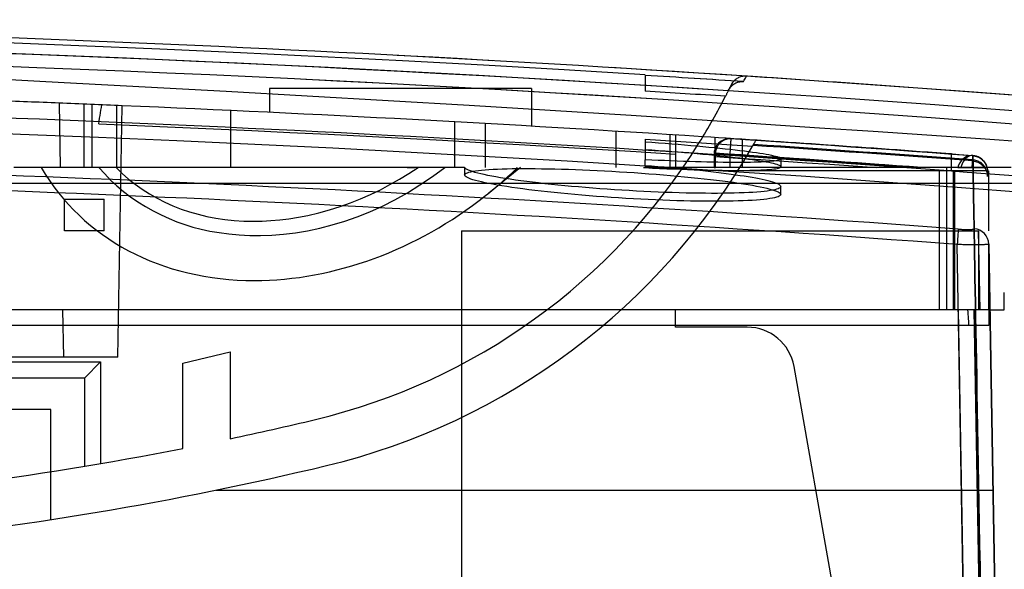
# Model space of a CAD drawing. Header units: millimetres. Extents: x -114 to 192, y -1608 to 324.
# Tile 8 of 9: x 98 to 161, y 289 to 324. Entities that reach past the tile are written whole.
import ezdxf

# ---------------------------------------------------------------- set-up
doc = ezdxf.new("R2010")
doc.units = ezdxf.units.MM
doc.layers.add('MAIN-1', color=7, linetype='Continuous')
doc.layers.add('MAIN-2', color=7, linetype='Continuous')

msp = doc.modelspace()

# ---------------------------------------------------------------- linework, layer by layer
at = {"layer": 'MAIN-1'}
for p, q in [((123.554, 321.341), (122.247, 321.408)), ((124.506, 321.292), (123.554, 321.341)), ((125.281, 321.249), (124.506, 321.292)), ((126.054, 321.206), (125.281, 321.249)), ((127.004, 321.152), (126.054, 321.206)), ((128.306, 321.078), (127.004, 321.152)), ((140.278, 320.36), (135.785, 320.639)), ((137.939, 320.151), (137.939, 320.145)), ((137.939, 320.145), (137.939, 320.132)), ((137.939, 320.132), (137.939, 320.111)), ((137.939, 320.111), (137.939, 320.085)), ((144.759, 320.069), (140.278, 320.36)), ((137.939, 320.085), (137.939, 320.051)), ((137.939, 320.051), (137.939, 320.01)), ((137.939, 320.01), (137.939, 319.961)), ((137.939, 319.961), (137.939, 319.907)), ((137.939, 319.907), (137.939, 319.851)), ((137.939, 319.851), (137.939, 319.787)), ((137.939, 319.787), (137.939, 319.717)), ((137.939, 319.717), (137.939, 319.642)), ((137.939, 319.642), (137.939, 319.566)), ((137.939, 319.566), (137.939, 319.489)), ((137.939, 319.489), (137.939, 319.407)), ((143.38, 319.454), (143.422, 319.496)), ((143.422, 319.496), (143.467, 319.536)), ((143.467, 319.536), (143.515, 319.574)), ((143.515, 319.574), (143.566, 319.608)), ((143.566, 319.608), (143.62, 319.64)), ((143.62, 319.64), (143.677, 319.669)), ((143.677, 319.669), (143.736, 319.694)), ((143.736, 319.694), (143.798, 319.715)), ((143.798, 319.715), (143.863, 319.732)), ((143.863, 319.732), (143.93, 319.745)), ((143.93, 319.745), (143.999, 319.753)), ((143.999, 319.753), (144.07, 319.756)), ((144.07, 319.756), (144.143, 319.754)), ((149.232, 319.766), (144.759, 320.069)), ((153.696, 319.452), (149.232, 319.766)), ((137.939, 319.407), (137.939, 319.32)), ((137.939, 319.32), (137.939, 319.234)), ((137.939, 319.234), (137.939, 319.15)), ((143.039, 318.864), (143.021, 318.827)), ((143.058, 318.9), (143.039, 318.864)), ((143.077, 318.937), (143.058, 318.9)), ((143.095, 318.974), (143.077, 318.937)), ((143.113, 319.01), (143.095, 318.974)), ((143.131, 319.046), (143.113, 319.01)), ((143.149, 319.082), (143.131, 319.046)), ((143.167, 319.118), (143.149, 319.082)), ((143.185, 319.153), (143.167, 319.118)), ((143.202, 319.188), (143.185, 319.153)), ((146.472, 318.963), (143.198, 319.179)), ((143.219, 319.222), (143.202, 319.188)), ((143.219, 319.222), (143.245, 319.27)), ((143.245, 319.27), (143.274, 319.318)), ((143.274, 319.318), (143.306, 319.365)), ((143.306, 319.365), (143.341, 319.41)), ((143.341, 319.41), (143.38, 319.454)), ((149.741, 318.741), (146.472, 318.963)), ((158.154, 319.126), (153.696, 319.452)), ((162.606, 318.789), (158.154, 319.126)), ((142.799, 318.399), (146.115, 318.18)), ((153.005, 318.513), (149.741, 318.741)), ((156.265, 318.278), (153.005, 318.513)), ((159.521, 318.037), (156.265, 318.278)), ((146.115, 318.18), (149.427, 317.954)), ((149.427, 317.954), (152.734, 317.722)), ((152.734, 317.722), (156.036, 317.483)), ((162.773, 317.789), (159.521, 318.037)), ((145.578, 317.046), (142.183, 317.27)), ((148.974, 316.82), (145.578, 317.046)), ((156.036, 317.483), (159.334, 317.239)), ((159.334, 317.239), (162.628, 316.988)), ((152.37, 316.592), (148.974, 316.82)), ((155.766, 316.362), (152.37, 316.592)), ((137.939, 316.115), (137.939, 315.945)), ((137.939, 316.115), (138.909, 316.054)), ((137.939, 315.945), (137.939, 314.815)), ((137.939, 315.945), (138.367, 315.915)), ((138.367, 315.915), (138.791, 315.884)), ((138.791, 315.884), (139.21, 315.853)), ((138.909, 316.054), (139.879, 315.993)), ((139.21, 315.853), (139.624, 315.821)), ((139.624, 315.821), (140.032, 315.788)), ((139.879, 315.993), (140.849, 315.931)), ((140.032, 315.788), (140.434, 315.755)), ((140.434, 315.755), (140.83, 315.721)), ((140.849, 315.931), (141.819, 315.869)), ((141.819, 315.869), (142.789, 315.806)), ((142.789, 315.806), (143.759, 315.742)), ((143.759, 315.742), (144.729, 315.678)), ((144.821, 315.839), (144.786, 315.779)), ((144.85, 315.892), (144.821, 315.839)), ((144.876, 315.938), (144.85, 315.892)), ((144.897, 315.975), (144.876, 315.938)), ((144.914, 316.005), (144.897, 315.975)), ((144.926, 316.027), (144.914, 316.005)), ((144.934, 316.041), (144.926, 316.027)), ((159.162, 316.127), (155.766, 316.362)), ((162.555, 315.884), (159.162, 316.127)), ((140.83, 315.721), (141.216, 315.687)), ((141.216, 315.687), (141.593, 315.652)), ((141.593, 315.652), (141.961, 315.618)), ((141.961, 315.618), (142.319, 315.583)), ((142.319, 315.583), (142.665, 315.548)), ((142.665, 315.548), (143.001, 315.512)), ((143.001, 315.512), (143.325, 315.477)), ((143.325, 315.477), (143.635, 315.441)), ((143.635, 315.441), (143.932, 315.406)), ((143.932, 315.406), (144.215, 315.371)), ((144.215, 315.371), (144.484, 315.336)), ((144.484, 315.336), (144.737, 315.302)), ((144.732, 315.684), (144.729, 315.678)), ((144.735, 315.689), (144.732, 315.684)), ((144.739, 315.695), (144.735, 315.689)), ((144.737, 315.302), (144.975, 315.267)), ((144.742, 315.701), (144.739, 315.695)), ((144.745, 315.706), (144.742, 315.701)), ((144.748, 315.712), (144.745, 315.706)), ((144.751, 315.718), (144.748, 315.712)), ((144.975, 315.267), (145.198, 315.233)), ((145.198, 315.233), (145.405, 315.2)), ((145.405, 315.2), (145.595, 315.166)), ((145.595, 315.166), (145.769, 315.134)), ((145.769, 315.134), (145.925, 315.102)), ((150.943, 315.637), (152.23, 315.547)), ((152.23, 315.547), (153.517, 315.455)), ((153.517, 315.455), (154.805, 315.362)), ((154.805, 315.362), (156.092, 315.268)), ((156.092, 315.268), (157.38, 315.173)), ((157.308, 315.171), (157.308, 315.178)), ((157.38, 315.173), (158.668, 315.077)), ((138.354, 314.794), (137.939, 314.815)), ((137.939, 314.451), (137.939, 314.815)), ((138.765, 314.774), (138.354, 314.794)), ((139.172, 314.755), (138.765, 314.774)), ((139.574, 314.738), (139.172, 314.755)), ((139.971, 314.722), (139.574, 314.738)), ((140.363, 314.707), (139.971, 314.722)), ((140.748, 314.694), (140.363, 314.707)), ((141.125, 314.682), (140.748, 314.694)), ((141.494, 314.671), (141.125, 314.682)), ((141.853, 314.662), (141.494, 314.671)), ((142.204, 314.655), (141.853, 314.662)), ((142.544, 314.649), (142.204, 314.655)), ((142.874, 314.644), (142.544, 314.649)), ((143.193, 314.641), (142.874, 314.644)), ((143.501, 314.639), (143.193, 314.641)), ((143.795, 314.639), (143.501, 314.639)), ((144.077, 314.641), (143.795, 314.639)), ((144.345, 314.643), (144.077, 314.641)), ((144.599, 314.648), (144.345, 314.643)), ((144.839, 314.653), (144.599, 314.648)), ((145.064, 314.66), (144.839, 314.653)), ((145.274, 314.669), (145.064, 314.66)), ((145.47, 314.679), (145.274, 314.669)), ((145.649, 314.69), (145.47, 314.679)), ((145.813, 314.703), (145.649, 314.69)), ((145.96, 314.717), (145.813, 314.703)), ((145.925, 315.102), (146.063, 315.07)), ((146.09, 314.732), (145.96, 314.717)), ((146.063, 315.07), (146.183, 315.04)), ((146.204, 314.749), (146.09, 314.732)), ((146.183, 315.04), (146.286, 315.01)), ((146.3, 314.767), (146.204, 314.749)), ((146.286, 315.01), (146.37, 314.981)), ((146.379, 314.786), (146.3, 314.767)), ((146.37, 314.981), (146.435, 314.952)), ((146.441, 314.806), (146.379, 314.786)), ((146.435, 314.952), (146.482, 314.925)), ((146.485, 314.828), (146.441, 314.806)), ((146.482, 314.925), (146.511, 314.899)), ((146.511, 314.85), (146.485, 314.828)), ((146.511, 314.899), (146.52, 314.873)), ((146.52, 314.873), (146.511, 314.85)), ((146.52, 314.873), (146.52, 314.371)), ((158.668, 315.07), (158.745, 315.061)), ((158.738, 314.79), (158.673, 314.797)), ((158.675, 314.733), (158.753, 314.724)), ((158.803, 314.778), (158.738, 314.79)), ((158.745, 315.061), (158.822, 315.046)), ((158.753, 314.724), (158.831, 314.708)), ((158.866, 314.763), (158.803, 314.778)), ((158.822, 315.046), (158.896, 315.026)), ((158.831, 314.708), (158.907, 314.688)), ((158.927, 314.744), (158.866, 314.763)), ((158.896, 315.026), (158.965, 315.001)), ((158.907, 314.688), (158.977, 314.662)), ((158.985, 314.722), (158.927, 314.744)), ((158.965, 315.001), (159.033, 314.97)), ((158.977, 314.662), (159.046, 314.63)), ((159.042, 314.695), (158.985, 314.722)), ((159.033, 314.97), (159.101, 314.933)), ((159.099, 314.664), (159.042, 314.695)), ((159.046, 314.63), (159.115, 314.591)), ((159.155, 314.629), (159.099, 314.664)), ((159.101, 314.933), (159.166, 314.891)), ((159.115, 314.591), (159.182, 314.548)), ((159.208, 314.591), (159.155, 314.629)), ((159.166, 314.891), (159.228, 314.845)), ((159.182, 314.548), (159.244, 314.5)), ((159.258, 314.551), (159.208, 314.591)), ((159.228, 314.845), (159.284, 314.796)), ((159.244, 314.5), (159.3, 314.45)), ((159.303, 314.509), (159.258, 314.551)), ((159.284, 314.796), (159.335, 314.743)), ((159.346, 314.463), (159.303, 314.509)), ((159.335, 314.743), (159.384, 314.684)), ((159.384, 314.684), (159.429, 314.62)), ((159.429, 314.62), (159.469, 314.554)), ((159.469, 314.554), (159.504, 314.487)), ((99.515, 314.319), (98.007, 314.319)), ((101.015, 314.319), (99.515, 314.319)), ((102.508, 314.319), (101.015, 314.319)), ((103.993, 314.319), (102.508, 314.319)), ((103.395, 314.319), (103.393, 314.319)), ((103.397, 314.319), (103.395, 314.319)), ((103.398, 314.319), (103.397, 314.319)), ((103.4, 314.319), (103.398, 314.319)), ((103.402, 314.319), (103.4, 314.319)), ((103.403, 314.319), (103.402, 314.319)), ((103.405, 314.319), (103.403, 314.319)), ((105.471, 314.319), (103.993, 314.319)), ((106.94, 314.319), (105.471, 314.319)), ((108.402, 314.319), (106.94, 314.319)), ((109.854, 314.319), (108.402, 314.319)), ((111.298, 314.319), (109.854, 314.319)), ((112.733, 314.319), (111.298, 314.319)), ((114.158, 314.319), (112.733, 314.319)), ((115.574, 314.319), (114.158, 314.319)), ((116.979, 314.319), (115.574, 314.319)), ((118.375, 314.319), (116.979, 314.319)), ((119.76, 314.319), (118.375, 314.319)), ((121.135, 314.319), (119.76, 314.319)), ((122.498, 314.319), (121.135, 314.319)), ((123.851, 314.319), (122.498, 314.319)), ((122.889, 314.319), (123.382, 314.319)), ((123.59, 314.319), (123.584, 314.319)), ((123.598, 314.319), (123.59, 314.319)), ((123.608, 314.319), (123.598, 314.319)), ((123.62, 314.319), (123.608, 314.319)), ((123.635, 314.319), (123.62, 314.319)), ((123.652, 314.319), (123.635, 314.319)), ((125.191, 314.319), (123.851, 314.319)), ((126.52, 314.319), (125.191, 314.319)), ((126.52, 314.319), (126.52, 313.851)), ((126.52, 314.319), (126.528, 314.319)), ((126.558, 314.279), (126.528, 314.319)), ((126.608, 314.237), (126.558, 314.279)), ((126.68, 314.194), (126.608, 314.237)), ((126.773, 314.151), (126.68, 314.194)), ((126.886, 314.106), (126.773, 314.151)), ((127.021, 314.06), (126.886, 314.106)), ((127.175, 314.014), (127.021, 314.06)), ((127.35, 313.967), (127.175, 314.014)), ((127.544, 313.919), (127.35, 313.967)), ((127.757, 313.871), (127.544, 313.919)), ((137.939, 314.451), (138.343, 314.42)), ((137.939, 314.451), (137.939, 314.319)), ((138.343, 314.42), (138.744, 314.389)), ((138.744, 314.389), (139.14, 314.357)), ((139.14, 314.357), (139.532, 314.324)), ((139.532, 314.324), (139.919, 314.29)), ((139.919, 314.29), (140.3, 314.255)), ((140.3, 314.255), (140.675, 314.219)), ((140.675, 314.219), (141.044, 314.182)), ((141.042, 314.182), (141.416, 314.171)), ((141.044, 314.182), (141.405, 314.144)), ((141.405, 314.144), (141.757, 314.106)), ((141.416, 314.171), (141.78, 314.162)), ((141.757, 314.106), (142.1, 314.068)), ((141.78, 314.162), (142.135, 314.154)), ((142.1, 314.068), (142.433, 314.028)), ((142.135, 314.154), (142.48, 314.147)), ((142.433, 314.028), (142.757, 313.989)), ((142.48, 314.147), (142.815, 314.143)), ((142.757, 313.989), (143.07, 313.949)), ((142.815, 314.143), (143.139, 314.139)), ((143.07, 313.949), (143.373, 313.908)), ((143.139, 314.139), (143.451, 314.137)), ((143.373, 313.908), (143.665, 313.867)), ((143.451, 314.137), (143.751, 314.137)), ((143.751, 314.137), (144.037, 314.138)), ((144.037, 314.138), (144.31, 314.141)), ((144.31, 314.141), (144.569, 314.145)), ((144.569, 314.145), (144.813, 314.151)), ((144.813, 314.151), (145.042, 314.158)), ((145.042, 314.158), (145.256, 314.166)), ((145.256, 314.166), (145.454, 314.176)), ((145.454, 314.176), (145.636, 314.187)), ((145.636, 314.187), (145.803, 314.2)), ((145.803, 314.2), (145.952, 314.214)), ((145.952, 314.214), (146.084, 314.23)), ((146.084, 314.23), (146.199, 314.246)), ((146.199, 314.246), (146.297, 314.264)), ((146.297, 314.264), (146.377, 314.283)), ((146.377, 314.283), (146.439, 314.304)), ((146.439, 314.304), (146.484, 314.325)), ((146.484, 314.325), (146.511, 314.348)), ((146.511, 314.348), (146.52, 314.371)), ((159.3, 314.45), (159.352, 314.394)), ((159.387, 314.413), (159.346, 314.463)), ((159.352, 314.394), (159.401, 314.332)), ((159.426, 314.359), (159.387, 314.413)), ((159.401, 314.332), (159.446, 314.267)), ((159.461, 314.304), (159.426, 314.359)), ((159.446, 314.267), (159.485, 314.199)), ((159.492, 314.248), (159.461, 314.304)), ((159.485, 314.199), (159.518, 314.131)), ((159.518, 314.192), (159.492, 314.248)), ((159.504, 314.487), (159.531, 314.419)), ((159.54, 314.133), (159.518, 314.192)), ((159.518, 314.131), (159.545, 314.06)), ((159.531, 314.419), (159.554, 314.347)), ((159.56, 314.072), (159.54, 314.133)), ((159.545, 314.06), (159.567, 313.984)), ((159.554, 314.347), (159.573, 314.271)), ((159.575, 314.008), (159.56, 314.072)), ((159.562, 314.319), (159.564, 314.319)), ((160.072, 314.319), (159.564, 314.319)), ((159.567, 313.984), (159.584, 313.906)), ((159.573, 314.271), (159.586, 314.194)), ((159.587, 313.943), (159.575, 314.008)), ((159.584, 313.906), (159.595, 313.829)), ((159.586, 314.194), (159.592, 314.119)), ((159.595, 313.879), (159.587, 313.943)), ((159.593, 314.119), (159.659, 314.119)), ((159.593, 314.11), (159.593, 314.09)), ((159.593, 314.09), (159.594, 314.062)), ((159.594, 314.062), (159.594, 314.026)), ((159.594, 314.026), (159.595, 313.984)), ((159.595, 313.984), (159.596, 313.935)), ((159.598, 313.817), (159.595, 313.879)), ((159.596, 313.935), (159.597, 313.879)), ((159.597, 313.879), (159.598, 313.817)), ((159.659, 314.119), (159.659, 310.319)), ((160.578, 314.319), (160.072, 314.319)), ((161.082, 314.319), (160.578, 314.319)), ((126.531, 313.811), (126.52, 313.851)), ((126.564, 313.77), (126.531, 313.811)), ((126.619, 313.728), (126.564, 313.77)), ((126.695, 313.684), (126.619, 313.728)), ((126.792, 313.64), (126.695, 313.684)), ((126.911, 313.594), (126.792, 313.64)), ((127.051, 313.548), (126.911, 313.594)), ((127.212, 313.501), (127.051, 313.548)), ((127.393, 313.453), (127.212, 313.501)), ((127.595, 313.405), (127.393, 313.453)), ((127.815, 313.356), (127.595, 313.405)), ((127.989, 313.823), (127.757, 313.871)), ((128.054, 313.307), (127.815, 313.356)), ((128.238, 313.774), (127.989, 313.823)), ((128.312, 313.258), (128.054, 313.307)), ((128.506, 313.726), (128.238, 313.774)), ((128.587, 313.209), (128.312, 313.258)), ((128.79, 313.677), (128.506, 313.726)), ((129.092, 313.628), (128.79, 313.677)), ((129.409, 313.58), (129.092, 313.628)), ((129.742, 313.531), (129.409, 313.58)), ((130.088, 313.484), (129.742, 313.531)), ((130.448, 313.437), (130.088, 313.484)), ((130.821, 313.39), (130.448, 313.437)), ((131.205, 313.344), (130.821, 313.39)), ((131.602, 313.299), (131.205, 313.344)), ((132.01, 313.255), (131.602, 313.299)), ((132.428, 313.212), (132.01, 313.255)), ((143.665, 313.867), (143.945, 313.826)), ((143.945, 313.826), (144.212, 313.785)), ((144.212, 313.785), (144.466, 313.743)), ((144.466, 313.743), (144.707, 313.702)), ((144.707, 313.702), (144.934, 313.661)), ((144.934, 313.661), (145.147, 313.62)), ((145.147, 313.62), (145.345, 313.579)), ((145.345, 313.579), (145.53, 313.538)), ((145.53, 313.538), (145.699, 313.497)), ((145.699, 313.497), (145.853, 313.457)), ((145.853, 313.457), (145.992, 313.417)), ((145.992, 313.417), (146.115, 313.377)), ((146.115, 313.377), (146.222, 313.338)), ((146.222, 313.338), (146.313, 313.3)), ((146.313, 313.3), (146.387, 313.263)), ((146.387, 313.263), (146.445, 313.226)), ((159.595, 313.829), (159.599, 313.753)), ((159.599, 313.754), (159.598, 313.817)), ((159.659, 313.337), (162.607, 313.337)), ((128.88, 313.159), (128.587, 313.209)), ((129.19, 313.11), (128.88, 313.159)), ((129.516, 313.061), (129.19, 313.11)), ((129.858, 313.012), (129.516, 313.061)), ((130.214, 312.964), (129.858, 313.012)), ((130.584, 312.916), (130.214, 312.964)), ((130.966, 312.869), (130.584, 312.916)), ((131.361, 312.823), (130.966, 312.869)), ((131.766, 312.778), (131.361, 312.823)), ((132.183, 312.734), (131.766, 312.778)), ((132.61, 312.691), (132.183, 312.734)), ((132.855, 313.17), (132.428, 313.212)), ((133.046, 312.649), (132.61, 312.691)), ((133.289, 313.129), (132.855, 313.17)), ((133.49, 312.608), (133.046, 312.649)), ((133.729, 313.09), (133.289, 313.129)), ((134.175, 313.052), (133.729, 313.09)), ((134.627, 313.015), (134.175, 313.052)), ((135.083, 312.981), (134.627, 313.015)), ((135.542, 312.947), (135.083, 312.981)), ((136.005, 312.916), (135.542, 312.947)), ((136.469, 312.886), (136.005, 312.916)), ((136.932, 312.858), (136.469, 312.886)), ((137.394, 312.832), (136.932, 312.858)), ((137.854, 312.808), (137.394, 312.832)), ((138.311, 312.786), (137.854, 312.808)), ((138.764, 312.767), (138.311, 312.786)), ((139.214, 312.749), (138.764, 312.767)), ((139.658, 312.733), (139.214, 312.749)), ((140.096, 312.72), (139.658, 312.733)), ((140.525, 312.709), (140.096, 312.72)), ((140.946, 312.7), (140.525, 312.709)), ((141.356, 312.693), (140.946, 312.7)), ((141.757, 312.689), (141.356, 312.693)), ((142.146, 312.687), (141.757, 312.689)), ((142.523, 312.687), (142.146, 312.687)), ((142.887, 312.689), (142.523, 312.687)), ((143.239, 312.694), (142.887, 312.689)), ((143.576, 312.701), (143.239, 312.694)), ((143.897, 312.71), (143.576, 312.701)), ((144.202, 312.721), (143.897, 312.71)), ((144.49, 312.734), (144.202, 312.721)), ((144.761, 312.75), (144.49, 312.734)), ((145.014, 312.767), (144.761, 312.75)), ((145.25, 312.787), (145.014, 312.767)), ((145.467, 312.809), (145.25, 312.787)), ((145.665, 312.832), (145.467, 312.809)), ((145.842, 312.858), (145.665, 312.832)), ((146, 312.885), (145.842, 312.858)), ((146.137, 312.914), (146, 312.885)), ((146.253, 312.944), (146.137, 312.914)), ((146.349, 312.976), (146.253, 312.944)), ((146.424, 313.01), (146.349, 312.976)), ((146.477, 313.045), (146.424, 313.01)), ((146.445, 313.226), (146.487, 313.19)), ((146.509, 313.082), (146.477, 313.045)), ((146.487, 313.19), (146.512, 313.154)), ((146.52, 313.12), (146.509, 313.082)), ((146.512, 313.154), (146.52, 313.12)), ((146.52, 312.617), (146.52, 313.12)), ((133.94, 312.569), (133.49, 312.608)), ((134.395, 312.531), (133.94, 312.569)), ((134.856, 312.495), (134.395, 312.531)), ((135.322, 312.46), (134.856, 312.495)), ((135.789, 312.427), (135.322, 312.46)), ((136.258, 312.396), (135.789, 312.427)), ((136.728, 312.367), (136.258, 312.396)), ((137.198, 312.34), (136.728, 312.367)), ((137.666, 312.315), (137.198, 312.34)), ((138.132, 312.292), (137.666, 312.315)), ((138.594, 312.271), (138.132, 312.292)), ((139.052, 312.252), (138.594, 312.271)), ((139.504, 312.235), (139.052, 312.252)), ((139.95, 312.221), (139.504, 312.235)), ((140.387, 312.209), (139.95, 312.221)), ((140.817, 312.199), (140.387, 312.209)), ((141.237, 312.192), (140.817, 312.199)), ((141.647, 312.187), (141.237, 312.192)), ((142.044, 312.184), (141.647, 312.187)), ((142.429, 312.183), (142.044, 312.184)), ((142.801, 312.185), (142.429, 312.183)), ((143.158, 312.189), (142.801, 312.185)), ((143.502, 312.196), (143.158, 312.189)), ((143.83, 312.205), (143.502, 312.196)), ((144.143, 312.216), (143.83, 312.205)), ((144.439, 312.229), (144.143, 312.216)), ((144.717, 312.244), (144.439, 312.229)), ((144.977, 312.262), (144.717, 312.244)), ((145.218, 312.281), (144.977, 312.262)), ((145.44, 312.303), (145.218, 312.281)), ((145.642, 312.326), (145.44, 312.303)), ((145.824, 312.352), (145.642, 312.326)), ((145.986, 312.379), (145.824, 312.352)), ((146.127, 312.408), (145.986, 312.379)), ((146.247, 312.439), (146.127, 312.408)), ((146.345, 312.472), (146.247, 312.439)), ((146.421, 312.506), (146.345, 312.472)), ((146.476, 312.542), (146.421, 312.506)), ((146.509, 312.579), (146.476, 312.542)), ((146.52, 312.617), (146.509, 312.579)), ((157.749, 310.425), (157.794, 310.422)), ((157.794, 310.422), (157.838, 310.419)), ((157.838, 310.419), (157.883, 310.416)), ((157.883, 310.416), (157.928, 310.413)), ((157.928, 310.413), (157.972, 310.411)), ((157.972, 310.411), (158.015, 310.409)), ((158.015, 310.409), (158.058, 310.407)), ((158.058, 310.407), (158.101, 310.405)), ((158.101, 310.405), (158.143, 310.404)), ((158.143, 310.404), (158.184, 310.402)), ((158.184, 310.402), (158.224, 310.401)), ((158.224, 310.401), (158.263, 310.401)), ((158.263, 310.401), (158.301, 310.4)), ((158.301, 310.4), (158.338, 310.4)), ((158.338, 310.4), (158.373, 310.4)), ((158.373, 310.4), (158.408, 310.4)), ((158.408, 310.4), (158.441, 310.401)), ((158.441, 310.401), (158.472, 310.401)), ((158.472, 310.401), (158.502, 310.402)), ((158.502, 310.402), (158.531, 310.404)), ((158.531, 310.404), (158.558, 310.405)), ((158.558, 310.405), (158.583, 310.407)), ((158.583, 310.407), (158.607, 310.409)), ((158.607, 310.409), (158.629, 310.411)), ((158.629, 310.411), (158.65, 310.413)), ((158.65, 310.413), (158.668, 310.416)), ((158.668, 310.416), (158.685, 310.419)), ((158.685, 310.419), (158.699, 310.422)), ((158.699, 310.422), (158.712, 310.425)), ((158.712, 310.425), (158.723, 310.429)), ((158.723, 310.429), (158.732, 310.432)), ((158.732, 310.432), (158.739, 310.436)), ((158.739, 310.436), (158.744, 310.44)), ((158.744, 310.44), (158.747, 310.444)), ((158.747, 310.444), (158.748, 310.449)), ((157.764, 309.448), (157.675, 309.45)), ((158.658, 253.119), (157.675, 309.45)), ((157.854, 309.445), (157.764, 309.448)), ((157.943, 309.443), (157.854, 309.445)), ((158.032, 309.441), (157.943, 309.443)), ((158.12, 309.439), (158.032, 309.441)), ((158.207, 309.438), (158.12, 309.439)), ((158.293, 309.436), (158.207, 309.438)), ((158.378, 309.435), (158.293, 309.436)), ((158.461, 309.434), (158.378, 309.435)), ((158.543, 309.433), (158.461, 309.434)), ((158.622, 309.433), (158.543, 309.433)), ((158.7, 309.432), (158.622, 309.433)), ((158.776, 309.432), (158.7, 309.432)), ((158.85, 309.432), (158.776, 309.432)), ((158.922, 309.432), (158.85, 309.432)), ((158.99, 309.432), (158.922, 309.432)), ((159.057, 309.433), (158.99, 309.432)), ((159.12, 309.434), (159.057, 309.433)), ((159.181, 309.435), (159.12, 309.434)), ((159.238, 309.436), (159.181, 309.435)), ((159.292, 309.437), (159.238, 309.436)), ((159.344, 309.439), (159.292, 309.437)), ((159.391, 309.441), (159.344, 309.439)), ((159.436, 309.442), (159.391, 309.441)), ((159.476, 309.444), (159.436, 309.442)), ((159.513, 309.447), (159.476, 309.444)), ((159.547, 309.449), (159.513, 309.447)), ((159.576, 309.452), (159.547, 309.449)), ((159.602, 309.455), (159.576, 309.452)), ((159.624, 309.457), (159.602, 309.455)), ((159.642, 309.461), (159.624, 309.457)), ((159.656, 309.464), (159.642, 309.461)), ((159.666, 309.467), (159.656, 309.464)), ((159.672, 309.471), (159.666, 309.467)), ((159.674, 309.474), (159.672, 309.471)), ((160.658, 253.119), (159.674, 309.474)), ((160.658, 306.262), (160.658, 306.419)), ((160.658, 306.105), (160.658, 306.262)), ((160.658, 305.948), (160.658, 306.105)), ((160.658, 305.79), (160.658, 305.948)), ((160.658, 305.633), (160.658, 305.79)), ((159.746, 305.319), (160.658, 305.319)), ((160.658, 305.476), (160.658, 305.633)), ((160.658, 305.319), (160.658, 305.476))]:
    msp.add_line(p, q, dxfattribs=at)
for centre, radius, start, end in [((107.895, 336.719), 39.42, 328.11685, 333.00664), ((107.895, 336.719), 42.42, 330.32463, 330.41962), ((34.358, -1345.141), 1664.858, 85.717924, 86.19176), ((158.593, 314.08), 1, 31.81377, 85.71724), ((158.593, 314.08), 1, 13.84673, 31.81434)]:
    msp.add_arc(centre, radius, start, end, dxfattribs=at)
for centre, major_axis, ratio, start_param, end_param in [((34.43, -1343.837), (1663.898, -104.931), 1, 1.567922, 1.57165), ((-39.106, -2506.448), (2825.463, -179.228), 0.999999, 1.56977, 1.571569), ((34.52, -1342.705), (0, -1662.425), 1, 3.067665, 3.077139), ((34.355, -1344.989), (-1664.435, 0), 1, -1.645557, -1.637193), ((34.353, -1344.981), (1658.92, -134.507), 1, 1.576935, 1.585321), ((34.454, -1337.203), (-1652.484, -0.19), 0.999848, -1.645592, -1.590974), ((158.593, 314.08), (-0.075, -0.997), 0.905854, -3.057698, -3.021756), ((158.593, 314.08), (-0.075, -0.997), 0.905854, -3.07389, -3.057698), ((158.593, 314.08), (-0.075, -0.997), 0.905854, 3.141591, 3.209295), ((158.593, 314.08), (0.075, 0.997), 0.000521, -0.00043, 0.001769), ((59.328, 314.319), (113.215, 0), 0.000002, 0.990328, 1.079285), ((34.454, -1337.187), (1651.491, 0.19), 0.999848, 1.496, 1.550049), ((157.675, 309.433), (0.075, 0.997), 0.001302, 0.097637, 1.553345), ((158.674, 309.457), (-1, -0.017), 0.99519, 3.141575, 4.620305)]:
    msp.add_ellipse(centre, major_axis=major_axis, ratio=ratio, start_param=start_param, end_param=end_param, dxfattribs=at)
msp.add_ellipse((175.374, -646.398), major_axis=(16.705, -961.474), ratio=0.000001, dxfattribs=at)
at = {"layer": 'MAIN-2'}
for p, q in [((102.12, 322.02), (97.001, 322.22)), ((107.238, 321.804), (102.12, 322.02)), ((98.744, 321.488), (95.544, 321.609)), ((101.94, 321.362), (98.744, 321.488)), ((105.134, 321.229), (101.94, 321.362)), ((112.356, 321.573), (107.238, 321.804)), ((117.474, 321.325), (112.356, 321.573)), ((96.751, 320.761), (99.464, 320.657)), ((108.326, 321.091), (105.134, 321.229)), ((111.514, 320.946), (108.326, 321.091)), ((114.701, 320.796), (111.514, 320.946)), ((117.884, 320.639), (114.701, 320.796)), ((122.591, 321.062), (117.474, 321.325)), ((127.707, 320.784), (122.591, 321.062)), ((132.823, 320.489), (127.707, 320.784)), ((99.464, 320.657), (102.198, 320.548)), ((102.198, 320.548), (104.94, 320.434)), ((104.94, 320.434), (107.678, 320.316)), ((107.678, 320.316), (110.4, 320.194)), ((110.4, 320.194), (113.093, 320.069)), ((121.063, 320.477), (117.884, 320.639)), ((124.24, 320.308), (121.063, 320.477)), ((127.412, 320.134), (124.24, 320.308)), ((130.58, 319.954), (127.412, 320.134)), ((137.939, 320.179), (132.823, 320.489)), ((101.193, 319.687), (96.065, 319.954)), ((106.319, 319.412), (101.193, 319.687)), ((113.093, 320.069), (115.765, 319.941)), ((115.765, 319.941), (118.443, 319.808)), ((116.483, 319.905), (120.341, 319.711)), ((118.443, 319.808), (121.127, 319.67)), ((120.341, 319.711), (124.2, 319.507)), ((121.127, 319.67), (123.818, 319.528)), ((123.818, 319.528), (126.515, 319.38)), ((124.2, 319.507), (128.128, 319.29)), ((133.742, 319.768), (130.58, 319.954)), ((136.9, 319.577), (133.742, 319.768)), ((140.052, 319.381), (136.9, 319.577)), ((143.357, 319.503), (143.341, 319.47)), ((143.367, 319.525), (143.357, 319.503)), ((143.372, 319.534), (143.367, 319.525)), ((143.399, 319.587), (143.372, 319.534)), ((143.431, 319.639), (143.399, 319.587)), ((143.465, 319.689), (143.431, 319.639)), ((143.503, 319.738), (143.465, 319.689)), ((143.545, 319.785), (143.503, 319.738)), ((143.59, 319.83), (143.545, 319.785)), ((143.638, 319.872), (143.59, 319.83)), ((143.688, 319.911), (143.638, 319.872)), ((143.742, 319.946), (143.688, 319.911)), ((143.797, 319.978), (143.742, 319.946)), ((143.854, 320.007), (143.797, 319.978)), ((143.913, 320.032), (143.854, 320.007)), ((143.973, 320.053), (143.913, 320.032)), ((144.034, 320.07), (143.973, 320.053)), ((144.095, 320.083), (144.034, 320.07)), ((144.157, 320.092), (144.095, 320.083)), ((144.143, 319.754), (144.147, 319.754)), ((144.147, 319.754), (144.151, 319.754)), ((144.151, 319.754), (144.155, 319.753)), ((144.155, 319.753), (144.159, 319.753)), ((144.218, 320.097), (144.157, 320.092)), ((144.159, 319.753), (144.163, 319.753)), ((144.163, 319.753), (144.167, 319.752)), ((144.17, 319.752), (144.211, 319.84)), ((144.211, 319.84), (144.247, 319.915)), ((144.279, 320.099), (144.218, 320.097)), ((144.247, 319.915), (144.278, 319.977)), ((144.278, 319.977), (144.302, 320.026)), ((144.338, 320.097), (144.279, 320.099)), ((144.302, 320.026), (144.321, 320.062)), ((144.321, 320.062), (144.333, 320.085)), ((144.333, 320.085), (144.338, 320.096)), ((144.338, 320.096), (144.338, 320.097)), ((111.445, 319.129), (106.319, 319.412)), ((116.571, 318.839), (111.445, 319.129)), ((114.19, 319.319), (114.19, 317.809)), ((130.758, 319.319), (114.19, 319.319)), ((126.515, 319.38), (129.218, 319.229)), ((128.128, 319.29), (131.917, 319.073)), ((129.218, 319.229), (131.926, 319.072)), ((130.758, 319.319), (130.758, 316.931)), ((131.917, 319.073), (135.497, 318.859)), ((131.926, 319.072), (134.64, 318.911)), ((134.64, 318.911), (137.359, 318.745)), ((135.497, 318.859), (139.077, 318.638)), ((143.198, 319.179), (140.052, 319.381)), ((143.259, 319.302), (143.219, 319.222)), ((143.234, 319.253), (143.22, 319.223)), ((143.248, 319.281), (143.234, 319.253)), ((143.262, 319.308), (143.248, 319.281)), ((143.292, 319.37), (143.259, 319.302)), ((143.274, 319.333), (143.262, 319.308)), ((143.286, 319.357), (143.274, 319.333)), ((143.297, 319.379), (143.286, 319.357)), ((143.32, 319.426), (143.292, 319.37)), ((143.341, 319.47), (143.32, 319.426)), ((100.87, 318.394), (100.87, 318.394)), ((100.87, 318.394), (100.941, 314.319)), ((102.469, 318.33), (102.469, 318.33)), ((102.469, 318.33), (102.469, 318.33)), ((102.469, 314.319), (102.469, 318.33)), ((102.954, 318.31), (102.954, 314.319)), ((103.549, 318.114), (103.577, 318.284)), ((104.507, 318.245), (104.507, 314.319)), ((121.695, 318.542), (116.571, 318.839)), ((126.819, 318.236), (121.695, 318.542)), ((131.942, 317.923), (126.819, 318.236)), ((137.359, 318.745), (140.08, 318.574)), ((140.08, 318.574), (142.799, 318.399)), ((103.465, 317.602), (103.493, 317.773)), ((103.493, 317.773), (103.521, 317.943)), ((103.521, 317.943), (103.549, 318.114)), ((104.589, 302.319), (104.867, 318.23)), ((104.867, 318.23), (104.867, 318.23)), ((111.743, 314.319), (111.743, 317.925)), ((137.063, 317.601), (131.942, 317.923)), ((103.381, 317.091), (103.409, 317.262)), ((103.381, 317.091), (105.802, 316.989)), ((103.409, 317.262), (103.437, 317.432)), ((103.437, 317.432), (103.465, 317.602)), ((105.802, 316.989), (108.222, 316.883)), ((125.874, 317.207), (125.874, 314.319)), ((127.816, 317.099), (127.816, 314.319)), ((142.183, 317.27), (137.063, 317.601)), ((93.487, 316.623), (98.429, 316.44)), ((98.429, 316.44), (103.371, 316.241)), ((108.222, 316.883), (110.64, 316.774)), ((110.64, 316.774), (113.056, 316.662)), ((113.056, 316.662), (115.47, 316.546)), ((115.47, 316.546), (117.883, 316.426)), ((117.883, 316.426), (120.293, 316.303)), ((136.117, 314.319), (136.117, 316.612)), ((139.52, 314.319), (139.52, 316.4)), ((139.868, 316.378), (139.868, 316.378)), ((139.868, 316.378), (139.868, 316.378)), ((139.868, 316.378), (139.868, 314.319)), ((139.868, 316.378), (139.868, 316.378)), ((139.868, 316.378), (139.868, 316.378)), ((103.371, 316.241), (108.312, 316.028)), ((108.312, 316.028), (113.253, 315.799)), ((113.253, 315.799), (118.194, 315.557)), ((120.293, 316.303), (122.702, 316.177)), ((122.702, 316.177), (125.116, 316.047)), ((125.116, 316.047), (127.541, 315.913)), ((127.541, 315.913), (129.976, 315.774)), ((129.976, 315.774), (132.425, 315.632)), ((142.368, 316.217), (142.368, 316.217)), ((142.368, 316.217), (142.368, 316.217)), ((142.368, 316.217), (142.368, 316.217)), ((142.368, 316.217), (142.368, 316.217)), ((142.368, 314.319), (142.368, 316.217)), ((142.368, 316.217), (142.368, 316.217)), ((142.567, 315.737), (142.62, 315.81)), ((142.62, 315.81), (142.673, 315.871)), ((142.673, 315.871), (142.726, 315.923)), ((142.726, 315.923), (142.778, 315.967)), ((142.778, 315.967), (142.827, 316.003)), ((142.827, 316.003), (142.875, 316.033)), ((142.875, 316.033), (142.92, 316.058)), ((142.92, 316.058), (142.963, 316.079)), ((142.963, 316.079), (143.003, 316.096)), ((143.003, 316.096), (143.04, 316.11)), ((143.04, 316.11), (143.077, 316.121)), ((143.077, 316.121), (143.114, 316.131)), ((143.114, 316.131), (143.154, 316.139)), ((143.154, 316.139), (143.195, 316.146)), ((143.195, 316.146), (143.238, 316.151)), ((143.238, 316.151), (143.279, 316.153)), ((143.279, 316.153), (143.303, 316.154)), ((143.303, 316.154), (143.302, 316.154)), ((143.302, 316.154), (143.302, 316.154)), ((143.302, 316.154), (143.304, 316.154)), ((143.303, 316.154), (143.303, 316.154)), ((143.303, 316.154), (143.303, 316.154)), ((143.303, 316.154), (143.303, 316.154)), ((143.303, 316.154), (143.303, 316.154)), ((143.304, 316.154), (143.305, 316.154)), ((143.305, 316.154), (143.306, 316.154)), ((143.306, 316.154), (143.307, 316.154)), ((143.307, 316.154), (143.308, 316.154)), ((143.308, 316.154), (143.31, 316.154)), ((143.31, 316.154), (143.311, 316.154)), ((143.311, 316.154), (143.317, 316.154)), ((143.311, 316.154), (143.311, 316.154)), ((143.311, 316.154), (143.311, 316.154)), ((143.311, 316.154), (143.311, 316.154)), ((143.311, 316.154), (143.311, 316.154)), ((143.311, 316.154), (143.311, 316.154)), ((143.311, 316.154), (143.311, 316.154)), ((143.317, 316.154), (143.322, 316.154)), ((143.322, 316.154), (143.327, 316.154)), ((143.327, 316.154), (143.333, 316.154)), ((143.333, 316.154), (143.339, 316.154)), ((143.336, 315.76), (143.335, 315.735)), ((143.338, 315.784), (143.336, 315.76)), ((143.339, 315.806), (143.338, 315.784)), ((143.339, 316.154), (143.346, 316.153)), ((143.341, 315.828), (143.339, 315.806)), ((143.342, 315.849), (143.341, 315.828)), ((143.343, 315.869), (143.342, 315.849)), ((143.344, 315.888), (143.343, 315.869)), ((143.346, 315.906), (143.344, 315.888)), ((143.347, 315.923), (143.346, 315.906)), ((143.348, 315.939), (143.347, 315.923)), ((143.35, 316.127), (143.348, 316.123)), ((143.348, 316.123), (143.348, 316.118)), ((143.348, 316.118), (143.35, 316.113)), ((143.349, 315.955), (143.348, 315.939)), ((143.349, 316.153), (144.613, 316.07)), ((143.35, 315.97), (143.349, 315.955)), ((143.353, 316.131), (143.35, 316.127)), ((143.35, 316.113), (143.352, 316.107)), ((143.351, 315.984), (143.35, 315.97)), ((143.352, 316.009), (143.351, 315.997)), ((143.351, 315.997), (143.351, 315.984)), ((143.352, 316.107), (143.355, 316.1)), ((143.353, 316.032), (143.352, 316.021)), ((143.352, 316.021), (143.352, 316.009)), ((143.357, 316.135), (143.353, 316.131)), ((143.354, 316.043), (143.353, 316.032)), ((143.355, 316.053), (143.354, 316.043)), ((143.355, 316.1), (143.357, 316.094)), ((143.356, 316.062), (143.355, 316.053)), ((143.357, 316.071), (143.356, 316.062)), ((143.361, 316.137), (143.357, 316.135)), ((143.357, 316.094), (143.358, 316.086)), ((143.358, 316.079), (143.357, 316.071)), ((143.358, 316.086), (143.358, 316.079)), ((143.361, 316.152), (143.378, 316.151)), ((143.366, 316.14), (143.361, 316.137)), ((143.37, 316.142), (143.366, 316.14)), ((143.375, 316.144), (143.37, 316.142)), ((143.378, 316.146), (143.375, 316.144)), ((143.378, 316.151), (143.385, 316.15)), ((143.382, 316.147), (143.378, 316.146)), ((143.385, 316.148), (143.382, 316.147)), ((143.385, 316.15), (143.387, 316.149)), ((143.387, 316.149), (143.385, 316.148)), ((144.074, 316.105), (144.074, 314.319)), ((144.613, 316.07), (145.881, 315.985)), ((145.881, 315.985), (147.149, 315.899)), ((147.149, 315.899), (148.416, 315.813)), ((148.416, 315.813), (149.68, 315.726)), ((118.194, 315.557), (123.134, 315.299)), ((123.134, 315.299), (128.073, 315.027)), ((132.425, 315.632), (134.889, 315.484)), ((134.889, 315.484), (137.369, 315.332)), ((137.369, 315.332), (139.868, 315.175)), ((138.367, 315.414), (137.939, 315.444)), ((138.792, 315.383), (138.367, 315.414)), ((139.212, 315.351), (138.792, 315.383)), ((139.627, 315.319), (139.212, 315.351)), ((140.037, 315.286), (139.627, 315.319)), ((139.868, 315.175), (139.868, 315.175)), ((140.439, 315.253), (140.037, 315.286)), ((140.834, 315.219), (140.439, 315.253)), ((141.221, 315.185), (140.834, 315.219)), ((141.598, 315.15), (141.221, 315.185)), ((141.965, 315.116), (141.598, 315.15)), ((142.453, 315.154), (142.296, 315.154)), ((142.296, 315.154), (142.296, 314.319)), ((142.39, 315.154), (142.402, 315.305)), ((142.39, 314.319), (142.39, 315.154)), ((142.402, 315.305), (142.43, 315.437)), ((142.43, 315.437), (142.47, 315.553)), ((143.296, 315.154), (142.453, 315.154)), ((142.47, 315.553), (142.516, 315.652)), ((142.516, 315.652), (142.567, 315.737)), ((143.3, 315.207), (143.296, 315.154)), ((143.296, 315.154), (143.296, 314.319)), ((143.303, 315.258), (143.3, 315.207)), ((143.306, 315.306), (143.303, 315.258)), ((143.309, 315.351), (143.306, 315.306)), ((143.312, 315.393), (143.309, 315.351)), ((143.315, 315.432), (143.312, 315.393)), ((143.317, 315.467), (143.315, 315.432)), ((143.319, 315.501), (143.317, 315.467)), ((143.321, 315.533), (143.319, 315.501)), ((143.323, 315.564), (143.321, 315.533)), ((143.325, 315.595), (143.323, 315.564)), ((143.327, 315.625), (143.325, 315.595)), ((143.329, 315.654), (143.327, 315.625)), ((143.331, 315.682), (143.329, 315.654)), ((143.333, 315.709), (143.331, 315.682)), ((143.335, 315.735), (143.333, 315.709)), ((149.68, 315.726), (150.943, 315.637)), ((157.312, 314.119), (157.308, 315.171)), ((128.073, 315.027), (133.011, 314.739)), ((133.011, 314.739), (137.948, 314.438)), ((142.322, 315.081), (141.965, 315.116)), ((142.668, 315.046), (142.322, 315.081)), ((142.368, 315.015), (142.368, 315.015)), ((142.368, 315.015), (143.807, 314.92)), ((143.003, 315.01), (142.668, 315.046)), ((143.326, 314.975), (143.003, 315.01)), ((143.637, 314.94), (143.326, 314.975)), ((143.935, 314.904), (143.637, 314.94)), ((143.807, 314.92), (145.253, 314.824)), ((144.218, 314.869), (143.935, 314.904)), ((144.487, 314.834), (144.218, 314.869)), ((144.74, 314.799), (144.487, 314.834)), ((144.979, 314.765), (144.74, 314.799)), ((145.201, 314.731), (144.979, 314.765)), ((145.408, 314.697), (145.201, 314.731)), ((145.253, 314.824), (146.705, 314.727)), ((145.598, 314.664), (145.408, 314.697)), ((145.771, 314.631), (145.598, 314.664)), ((145.927, 314.599), (145.771, 314.631)), ((146.065, 314.568), (145.927, 314.599)), ((146.185, 314.537), (146.065, 314.568)), ((146.287, 314.508), (146.185, 314.537)), ((146.37, 314.479), (146.287, 314.508)), ((146.705, 314.727), (148.163, 314.627)), ((148.163, 314.627), (149.627, 314.526)), ((149.627, 314.526), (151.097, 314.424)), ((158.668, 315.077), (158.668, 315.077)), ((158.668, 315.077), (158.668, 315.077)), ((158.668, 315.077), (158.668, 315.077)), ((158.668, 315.077), (158.668, 315.077)), ((158.668, 315.077), (158.668, 315.077)), ((158.668, 315.077), (158.668, 315.077)), ((100.941, 314.319), (100.941, 314.319)), ((102.469, 314.319), (102.469, 314.319)), ((102.469, 314.319), (102.469, 314.319)), ((103.393, 314.319), (103.756, 313.912)), ((103.756, 313.912), (104.135, 313.524)), ((104.478, 314.319), (104.861, 313.947)), ((104.799, 314.319), (104.799, 314.319)), ((104.861, 313.947), (105.263, 313.593)), ((122.404, 313.577), (122.995, 313.938)), ((122.995, 313.938), (123.575, 314.319)), ((124.484, 313.748), (125.271, 314.319)), ((126.52, 313.851), (126.531, 313.889)), ((126.531, 313.889), (126.564, 313.926)), ((126.564, 313.926), (126.619, 313.961)), ((126.619, 313.961), (126.695, 313.994)), ((126.695, 313.994), (126.793, 314.026)), ((126.793, 314.026), (126.912, 314.055)), ((126.912, 314.055), (127.053, 314.083)), ((127.053, 314.083), (127.215, 314.109)), ((127.215, 314.109), (127.397, 314.133)), ((127.397, 314.133), (127.6, 314.155)), ((127.6, 314.155), (127.821, 314.175)), ((127.821, 314.175), (128.062, 314.193)), ((130.053, 314.319), (128.059, 312.709)), ((128.062, 314.193), (128.322, 314.208)), ((128.322, 314.208), (128.6, 314.222)), ((128.6, 314.222), (128.895, 314.233)), ((128.895, 314.233), (129.208, 314.242)), ((129.208, 314.242), (129.537, 314.249)), ((129.537, 314.249), (129.881, 314.253)), ((129.881, 314.253), (130.238, 314.255)), ((130.238, 314.255), (130.61, 314.255)), ((130.61, 314.255), (130.995, 314.253)), ((130.995, 314.253), (131.392, 314.248)), ((131.392, 314.248), (131.801, 314.241)), ((131.801, 314.241), (132.221, 314.232)), ((132.221, 314.232), (132.651, 314.221)), ((132.651, 314.221), (133.089, 314.207)), ((133.089, 314.207), (133.534, 314.192)), ((133.534, 314.192), (133.986, 314.174)), ((133.986, 314.174), (134.443, 314.155)), ((134.443, 314.155), (134.906, 314.133)), ((134.906, 314.133), (135.372, 314.109)), ((135.372, 314.109), (135.84, 314.084)), ((135.84, 314.084), (136.309, 314.057)), ((136.309, 314.057), (136.78, 314.027)), ((136.78, 314.027), (137.249, 313.997)), ((137.249, 313.997), (137.716, 313.964)), ((137.716, 313.964), (138.181, 313.93)), ((137.829, 314.319), (137.844, 314.319)), ((137.844, 314.319), (137.86, 314.319)), ((137.86, 314.319), (137.876, 314.319)), ((137.876, 314.319), (137.892, 314.319)), ((137.892, 314.319), (137.907, 314.318)), ((137.907, 314.318), (137.923, 314.317)), ((137.923, 314.317), (137.939, 314.316)), ((137.939, 314.319), (139.868, 314.319)), ((137.939, 314.316), (137.939, 314.319)), ((157.024, 314.319), (137.939, 314.319)), ((137.939, 314.319), (137.939, 314.319)), ((137.939, 314.313), (138.399, 314.29)), ((137.948, 314.438), (142.883, 314.121)), ((138.181, 313.93), (138.642, 313.895)), ((138.399, 314.29), (138.856, 314.267)), ((138.642, 313.895), (139.098, 313.858)), ((138.856, 314.267), (139.307, 314.247)), ((139.307, 314.247), (139.752, 314.228)), ((139.752, 314.228), (140.191, 314.211)), ((139.868, 314.319), (139.868, 314.319)), ((139.868, 314.319), (139.868, 314.319)), ((139.868, 314.319), (139.868, 314.319)), ((139.868, 314.319), (139.868, 314.319)), ((140.286, 314.319), (139.868, 314.319)), ((140.191, 314.211), (140.621, 314.196)), ((140.703, 314.319), (140.286, 314.319)), ((140.621, 314.196), (141.042, 314.182)), ((141.12, 314.319), (140.703, 314.319)), ((141.537, 314.319), (141.12, 314.319)), ((141.952, 314.319), (141.537, 314.319)), ((142.368, 314.319), (141.952, 314.319)), ((142.296, 314.319), (142.39, 314.319)), ((142.368, 314.319), (142.368, 314.319)), ((142.368, 314.319), (142.368, 314.319)), ((142.368, 314.319), (142.368, 314.319)), ((142.368, 314.319), (142.368, 314.319)), ((142.368, 314.319), (142.368, 314.319)), ((154.449, 314.319), (142.39, 314.319)), ((142.883, 314.121), (147.818, 313.789)), ((143.697, 314.119), (143.697, 314.119)), ((143.697, 314.119), (143.697, 314.119)), ((143.697, 314.119), (143.793, 314.119)), ((143.697, 314.119), (143.697, 313.967)), ((143.697, 313.967), (143.697, 313.967)), ((143.697, 313.967), (143.697, 313.967)), ((159.593, 314.119), (143.793, 314.119)), ((146.436, 314.45), (146.37, 314.479)), ((146.482, 314.423), (146.436, 314.45)), ((146.511, 314.397), (146.482, 314.423)), ((146.52, 314.371), (146.511, 314.397)), ((149.508, 314.319), (147.443, 314.319)), ((151.555, 314.319), (149.508, 314.319)), ((151.097, 314.424), (152.574, 314.319)), ((153.585, 314.319), (151.555, 314.319)), ((152.574, 314.319), (152.574, 314.319)), ((155.596, 314.319), (153.585, 314.319)), ((157.59, 314.319), (155.596, 314.319)), ((156.533, 314.119), (156.533, 305.319)), ((157.024, 305.319), (157.024, 314.319)), ((157.439, 305.319), (157.439, 314.119)), ((157.533, 305.319), (157.533, 314.119)), ((159.564, 314.319), (157.59, 314.319)), ((157.717, 314.319), (158.801, 314.319)), ((158.801, 314.319), (159.562, 314.319)), ((159.564, 314.319), (159.564, 314.319)), ((159.564, 314.319), (159.564, 314.319)), ((159.564, 314.319), (159.564, 314.319)), ((159.564, 314.319), (159.564, 314.319)), ((159.564, 314.319), (159.564, 314.319)), ((159.564, 314.319), (159.564, 314.319)), ((159.659, 314.119), (159.659, 314.119)), ((-92.26, 313.337), (159.659, 313.337)), ((104.135, 313.524), (104.533, 313.154)), ((105.263, 313.593), (105.685, 313.259)), ((105.685, 313.259), (106.127, 312.945)), ((121.803, 313.237), (122.404, 313.577)), ((123.697, 313.218), (124.484, 313.748)), ((139.098, 313.858), (139.548, 313.82)), ((139.548, 313.82), (139.992, 313.781)), ((139.992, 313.781), (140.428, 313.74)), ((140.428, 313.74), (140.855, 313.698)), ((140.855, 313.698), (141.272, 313.656)), ((141.272, 313.656), (141.678, 313.612)), ((141.678, 313.612), (142.073, 313.568)), ((142.073, 313.568), (142.455, 313.523)), ((142.455, 313.523), (142.825, 313.478)), ((142.825, 313.478), (143.181, 313.432)), ((143.181, 313.432), (143.523, 313.385)), ((143.523, 313.385), (143.849, 313.338)), ((143.849, 313.338), (144.159, 313.291)), ((144.159, 313.291), (144.452, 313.243)), ((147.818, 313.789), (152.753, 313.443)), ((152.753, 313.443), (157.686, 313.082)), ((104.533, 313.154), (104.951, 312.803)), ((104.951, 312.803), (105.391, 312.468)), ((106.127, 312.945), (106.588, 312.65)), ((106.588, 312.65), (107.067, 312.377)), ((120.574, 312.621), (121.193, 312.918)), ((121.193, 312.918), (121.803, 313.237)), ((122.118, 312.284), (122.908, 312.73)), ((122.908, 312.73), (123.697, 313.218)), ((144.452, 313.243), (144.728, 313.196)), ((144.728, 313.196), (144.985, 313.148)), ((144.985, 313.148), (145.225, 313.101)), ((145.225, 313.101), (145.445, 313.054)), ((145.445, 313.054), (145.646, 313.007)), ((145.646, 313.007), (145.828, 312.961)), ((145.828, 312.961), (145.989, 312.915)), ((145.989, 312.915), (146.129, 312.87)), ((146.129, 312.87), (146.248, 312.826)), ((146.248, 312.826), (146.345, 312.782)), ((146.345, 312.782), (146.421, 312.739)), ((146.421, 312.739), (146.476, 312.697)), ((146.476, 312.697), (146.509, 312.657)), ((146.509, 312.657), (146.52, 312.617)), ((157.686, 313.082), (162.618, 312.707)), ((101.22, 312.319), (102.47, 312.319)), ((101.22, 310.319), (101.22, 312.319)), ((102.47, 312.319), (103.72, 312.319)), ((103.72, 310.319), (103.72, 312.319)), ((105.391, 312.468), (105.855, 312.15)), ((105.855, 312.15), (106.337, 311.851)), ((107.067, 312.377), (107.563, 312.126)), ((107.563, 312.126), (108.072, 311.899)), ((118.65, 311.857), (119.304, 312.091)), ((119.304, 312.091), (119.945, 312.345)), ((119.945, 312.345), (120.574, 312.621)), ((121.326, 311.882), (122.118, 312.284)), ((106.337, 311.851), (106.832, 311.573)), ((106.832, 311.573), (107.332, 311.318)), ((108.072, 311.899), (108.594, 311.695)), ((108.594, 311.695), (109.127, 311.516)), ((109.127, 311.516), (109.67, 311.361)), ((116.612, 311.295), (117.302, 311.458)), ((117.302, 311.458), (117.982, 311.646)), ((117.982, 311.646), (118.65, 311.857)), ((119.736, 311.205), (120.532, 311.523)), ((120.532, 311.523), (121.326, 311.882)), ((107.332, 311.318), (107.833, 311.089)), ((107.833, 311.089), (108.331, 310.887)), ((108.331, 310.887), (108.83, 310.71)), ((109.67, 311.361), (110.224, 311.229)), ((110.224, 311.229), (110.788, 311.12)), ((110.788, 311.12), (111.362, 311.035)), ((111.362, 311.035), (111.95, 310.974)), ((111.95, 310.974), (112.555, 310.936)), ((112.555, 310.936), (113.182, 310.924)), ((113.182, 310.924), (113.714, 310.933)), ((113.714, 310.933), (114.264, 310.962)), ((114.264, 310.962), (114.83, 311.012)), ((114.83, 311.012), (115.412, 311.083)), ((115.412, 311.083), (116.006, 311.177)), ((116.006, 311.177), (116.612, 311.295)), ((118.152, 310.691), (118.942, 310.929)), ((118.942, 310.929), (119.736, 311.205)), ((102.47, 310.319), (101.22, 310.319)), ((103.72, 310.319), (102.47, 310.319)), ((108.83, 310.71), (109.339, 310.556)), ((109.339, 310.556), (109.866, 310.422)), ((109.866, 310.422), (110.418, 310.305)), ((110.418, 310.305), (111.001, 310.203)), ((111.001, 310.203), (111.615, 310.12)), ((115.074, 310.103), (115.826, 310.197)), ((115.826, 310.197), (116.591, 310.326)), ((116.591, 310.326), (117.368, 310.49)), ((117.368, 310.49), (118.152, 310.691)), ((126.32, 310.319), (159.02, 310.319)), ((126.32, 310.319), (126.32, 304.319)), ((159.132, 305.319), (159.02, 310.319)), ((159.02, 310.319), (159.02, 305.319)), ((159.659, 310.319), (159.659, 310.319)), ((111.615, 310.12), (112.258, 310.059)), ((112.258, 310.059), (112.928, 310.023)), ((112.928, 310.023), (113.622, 310.017)), ((113.622, 310.017), (114.338, 310.043)), ((114.338, 310.043), (115.074, 310.103)), ((159.674, 309.474), (160.658, 253.119)), ((159.676, 305.319), (159.676, 309.337)), ((159.676, 309.337), (159.676, 309.337)), ((101.098, 305.319), (97.098, 305.319)), ((101.098, 305.319), (101.098, 305.319)), ((104.642, 305.319), (101.098, 305.319)), ((101.098, 305.319), (101.151, 302.319)), ((104.642, 305.319), (104.642, 305.319)), ((156.533, 305.319), (104.642, 305.319)), ((139.868, 305.319), (139.868, 305.319)), ((139.868, 305.319), (139.868, 305.319)), ((139.868, 304.219), (139.868, 305.319)), ((159.746, 305.319), (156.533, 305.319)), ((157.747, 305.319), (158.658, 253.119)), ((158.331, 305.319), (158.342, 305.176)), ((158.342, 305.176), (158.352, 305.033)), ((159.658, 253.119), (158.746, 305.319)), ((158.746, 305.319), (159.658, 253.119)), ((159.676, 305.319), (159.676, 304.319)), ((159.676, 305.319), (159.676, 305.319)), ((159.746, 305.319), (159.746, 305.319)), ((159.746, 305.319), (159.746, 305.319)), ((159.746, 305.319), (159.746, 305.319)), ((159.746, 305.319), (159.746, 305.319)), ((158.352, 305.033), (158.363, 304.891)), ((158.363, 304.891), (158.373, 304.748)), ((158.373, 304.748), (158.383, 304.605)), ((158.383, 304.605), (158.393, 304.462)), ((159.676, 304.319), (90.22, 304.319)), ((126.32, 304.319), (126.32, 265.119)), ((126.32, 304.319), (126.32, 304.319)), ((139.868, 304.219), (139.868, 304.219)), ((139.868, 304.219), (139.868, 304.219)), ((144.403, 304.219), (139.868, 304.219)), ((144.403, 304.219), (144.403, 304.219)), ((144.403, 304.219), (144.403, 304.219)), ((158.393, 304.462), (158.403, 304.319)), ((159.676, 304.319), (159.676, 304.319)), ((108.695, 301.954), (111.695, 302.668)), ((111.695, 302.668), (111.695, 297.168)), ((111.695, 302.668), (111.695, 302.668)), ((104.589, 302.319), (97.151, 302.319)), ((101.151, 302.319), (101.151, 302.319)), ((104.589, 302.319), (104.589, 302.319)), ((43.089, 302.027), (103.495, 302.027)), ((103.495, 302.027), (102.495, 301.019)), ((103.495, 302.027), (103.495, 295.596)), ((108.695, 296.554), (108.695, 301.954)), ((108.695, 301.954), (108.695, 301.954)), ((159.739, 231.519), (147.357, 301.74)), ((147.357, 301.74), (147.357, 301.74)), ((147.357, 301.74), (147.357, 301.74)), ((44.095, 301.019), (102.495, 301.019)), ((102.495, 295.428), (102.495, 301.019)), ((100.345, 299.019), (45.945, 299.019)), ((100.345, 292.046), (100.345, 299.019)), ((100.345, 299.019), (100.345, 299.019)), ((117.082, 298.384), (117.082, 298.384)), ((111.695, 297.168), (111.695, 297.168)), ((108.695, 296.554), (108.695, 296.554)), ((117.781, 295.467), (117.781, 295.467)), ((117.781, 295.467), (117.781, 295.467)), ((117.781, 295.467), (117.781, 295.467)), ((110.811, 293.919), (110.811, 293.919)), ((110.811, 293.919), (110.811, 293.919)), ((110.811, 293.919), (159.945, 293.919)), ((159.945, 293.919), (159.945, 293.919)), ((159.945, 293.919), (159.945, 293.919)), ((100.345, 292.046), (100.345, 292.046))]:
    msp.add_line(p, q, dxfattribs=at)
for centre, radius, start, end in [((34.52, -1342.705), 1666.425, 86.221439, 89.562929), ((34.52, -1342.705), 1665.425, 86.258624, 91.966831), ((34.52, -1342.705), 1666.425, 85.591701, 86.221439), ((107.895, 336.719), 39.42, 283.47622, 328.11685), ((143.296, 315.154), 1, 89.99964, 180.00004), ((143.296, 315.154), 1, 87.17983, 89.99964), ((107.895, 336.719), 42.42, 283.47622, 330.26297), ((34.52, -1342.705), 1661.425, 85.829192, 86.246076), ((158.593, 314.08), 1, 13.84598, 31.81377), ((67.82, 503.949), 211.385, 281.97942, 283.47622), ((67.82, 503.949), 211.385, 265.53948, 281.14938), ((67.82, 503.949), 214.385, 267.65857, 283.47622)]:
    msp.add_arc(centre, radius, start, end, dxfattribs=at)
for centre, major_axis, ratio, start_param, end_param in [((147.507, -647.589), (-9.564, 968.095), 0.000262, 0.027017, 0.02808), ((34.43, -1343.837), (1663.898, -104.931), 1, 1.567922, 1.57165), ((34.43, -1343.837), (1663.898, -104.93), 1, 1.567906, 1.57165), ((34.439, -1337.198), (1656.103, 0.285), 0.999848, 1.493102, 1.549885), ((34.52, -1342.705), (0, -1662.425), 1, 3.10167, 3.10408), ((34.52, -1342.705), (0, -1662.425), 1, 3.099264, 3.10167), ((34.52, -1342.705), (0, -1662.425), 1, 3.077139, 3.099264), ((34.52, -1342.618), (1661.384, 0.238), 0.999976, 1.4978, 1.505693), ((34.52, -1342.618), (1661.384, 0), 0.999976, 1.497943, 1.505836), ((34.086, -2981.717), (0.003, 3300.429), 0.70823, -0.0516, -0.04634), ((34.096, -8926.111), (0, 9244.817), 0.422618, -0.030809, -0.027721), ((158.593, 314.08), (-0.075, -0.997), 0.905854, -3.021756, -1.744844), ((158.593, 314.08), (-0.075, -0.997), 0.704992, -2.259145, -1.760055), ((158.593, 314.08), (-0.075, -0.997), 0.704992, -3.088847, -2.259145), ((158.593, 314.08), (0.075, 0.997), 0.000521, 0.001769, 1.328476), ((158.593, 314.08), (0.075, 0.997), 0.000521, 0.001769, 1.328476), ((158.593, 314.08), (-0.075, -0.997), 0.704992, 3.14159, 3.194338), ((158.593, 314.08), (0.075, 0.997), 0.000521, -0.00043, 0.001769), ((117.376, 325.932), (16.469, 13.302), 0.803018, 3.020947, 3.924104), ((117.376, 325.932), (16.469, 13.302), 0.803018, -1.583158, -1.455926), ((117.376, 325.932), (16.469, 13.302), 0.803018, -2.359082, -1.583158), ((144.403, 301.219), (0, 3), 1, -1.396263, 0)]:
    msp.add_ellipse(centre, major_axis=major_axis, ratio=ratio, start_param=start_param, end_param=end_param, dxfattribs=at)

doc.saveas('drawing.dxf')
